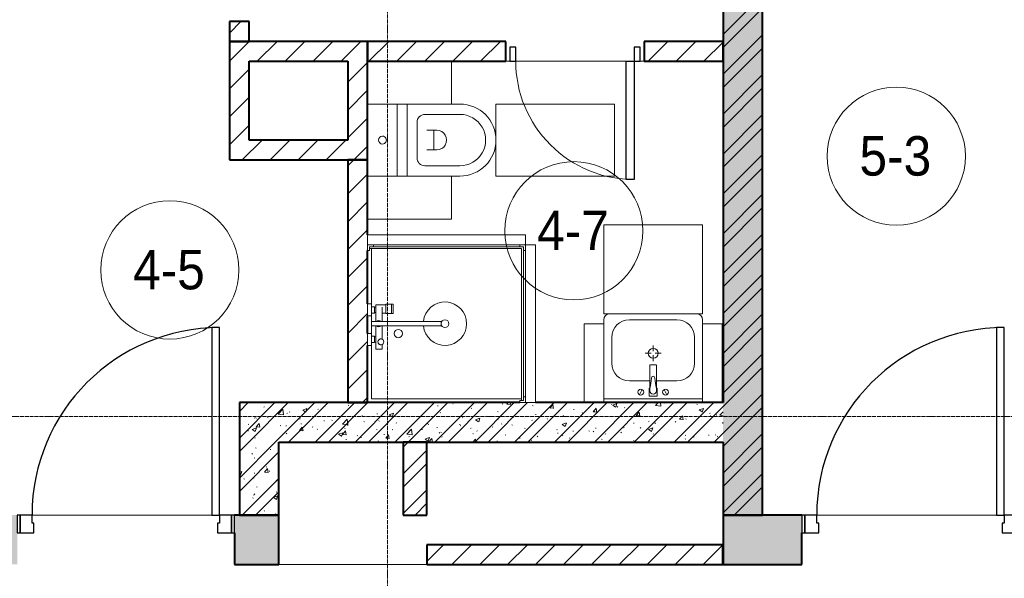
# Model space of a CAD drawing. Header units: millimetres. Extents: x 5617 to 101473, y 7718 to 212653.
# Tile 21 of 66: x 33968 to 38955, y 25480 to 28310. Entities that reach past the tile are written whole.
import ezdxf

# ---------------------------------------------------------------- set-up
doc = ezdxf.new("R2010")
doc.units = ezdxf.units.MM
doc.linetypes.add('ADSK_Линия сетки', pattern=[25, 20, -2.5, 0, -2.5])
doc.linetypes.add('Линия сетки', pattern=[25, 20, -2.5, 0, -2.5])
for name, color, linetype, lineweight in [('Двери', 7, 'Continuous', 18), ('Каркас_Импост', 7, 'Continuous', 30), ('Марки помещений', 7, 'Continuous', 20), ('Мебель', 7, 'Continuous', 18), ('Монтажный зазор', 7, 'Continuous', 30), ('Оси', 7, 'Continuous', 9), ('Панель', 7, 'Continuous', 30), ('Перекрытия', 7, 'Continuous', 18), ('Сантехнические приборы', 7, 'Continuous', 18), ('Стены разрез', 7, 'Continuous', 40)]:
    doc.layers.add(name, color=color, linetype=linetype, lineweight=lineweight)
doc.styles.add('Arial_3', font='arial.ttf', dxfattribs={"width": 0.9, "height": 200})
pattern_1 = [(45, (0, 0), (-70.71068, 70.71068), [])]
pattern_2 = [(50, (0, 0), (218.62117, -19.1268), [22.86, -251.46]), (355, (0, 0), (-42.29187, 229.2684), [18.288, -201.168]), (100.451, (18.22, -1.6), (176.33107, 210.13963), [19.428, -213.708]), (46.184, (0, 60.96), (325.29495, -50.45164), [34.29, -377.19]), (96.636, (27.1, 56.76), (284.883, 296.91266), [29.142, -320.562]), (351.184, (0, 60.96), (284.8858, 296.9107), [27.432, -301.752]), (21, (30.48, 45.72), (181.93753, -122.71832), [22.86, -251.46]), (326, (30.48, 45.72), (74.16223, 221.0262), [18.288, -201.168]), (71.451, (45.64, 35.5), (256.10035, 98.30526), [19.428, -213.708]), (37.5, (0, 0), (3.70639, 101.465895), [3.353, -195.377, 3.353, -200.863, -201.93]), (37.5, (0, 0), (3.70639, 101.465895), [-402.946, 3.353, -198.577]), (7.5, (0, 0), (80.18358, 120.21653), [3.353, -113.081, 3.353, -190.805, -76.962]), (7.5, (0, 0), (80.18358, 120.21653), [-310.591, 3.353, -73.609]), (327.5, (-67.97, 0), (162.708646, -6.87497), [3.353, -72.847, 3.353, -234.391, -315.468]), (327.5, (-67.97, 0), (162.708646, -6.87497), [-313.944, 3.353, -312.115]), (317.5, (-98.45, 0), (177.75468, 30.51183), [3.353, -95.707, 3.353, -154.534, -224.028]), (317.5, (-98.45, 0), (177.75468, 30.51183), [-256.946, 3.353, -220.675])]
pattern_3 = [(45, (0, 0), (-101.02788, 101.02788), []), (45, (67.35, 0), (-101.02788, 101.02788), [])]

# ---------------------------------------------------------------- blocks, each defined once
blk = doc.blocks.new('A_DOR_Door - Вн_3_Одинарная_700x2100-3051621-МКСС_К4_L19_64_800_')
at = {"layer": 'Двери', "color": 253, "lineweight": 30, "true_color": 0xaaaaaa}
for p, q in [((-300, 50), (-300, 650)), ((-300, 650), (-260, 650)), ((-300, 50), (-300, 650)), ((-260, 650), (-260, 50)), ((-330, 50), (-330, -20)), ((-300, 50), (-330, 50)), ((-260, 50), (-300, 50)), ((-300, -20), (-300, 50)), ((330, 50), (300, 50)), ((300, 50), (300, -20)), ((330, -20), (330, 50)), ((-330, -20), (-300, -20)), ((300, -20), (330, -20))]:
    blk.add_line(p, q, dxfattribs=at)
at = {"layer": 'Двери', "color": 254, "lineweight": 9, "true_color": 0xd4d4d4}
blk.add_arc((-300, 50), 600, 360, 90, dxfattribs=at)
blk = doc.blocks.new('MR_Унитаз напольный - Санузел с ванной-2515844-МКСС_К4_L19_64_800_')
at = {"layer": 'Сантехнические приборы', "color": 253, "true_color": 0xaaaaaa}
for p, q in [((-182.5, 200), (-182.5, 50)), ((182.5, 50), (182.5, 200)), ((-182.5, 50), (182.5, 50)), ((182.5, 50), (-182.5, 50)), ((-182.5, 50), (-182.5, 0)), ((182.5, 0), (182.5, 50)), ((-182.5, 0), (182.5, 0)), ((182.5, 0), (-182.5, 0)), ((-182.5, 0), (-182.5, -267.5)), ((182.5, -267.5), (182.5, 0)), ((-130, -267.5), (-130, -90)), ((-90, -50), (90, -50)), ((130, -90), (130, -267.5)), ((-50, -150), (-50, -100)), ((-50, -135), (50, -135)), ((50, -100), (50, -150))]:
    blk.add_line(p, q, dxfattribs=at)
for centre, radius, start, end in [((0, 125), 20, 0, 180), ((0, 125), 20, 180, 0), ((-90, -90), 40, 90, 180), ((90, -90), 40, 360, 90), ((0, -150), 50, 180, 0), ((0, -267.5), 182.5, 180, 360), ((0, -267.5), 130, 180, 0)]:
    blk.add_arc(centre, radius, start, end, dxfattribs=at)
blk = doc.blocks.new('MR_Зона обслуживания - MR_Зона обслуживания-V11-МКСС_К4_L19_64_800_')
at = {"layer": 'Мебель', "lineweight": 9}
for p, q in [((182.5, 0), (-182.5, 0)), ((-182.5, 0), (-182.5, -600)), ((182.5, -600), (182.5, 0)), ((-182.5, -600), (182.5, -600))]:
    blk.add_line(p, q, dxfattribs=at)
blk = doc.blocks.new('MR_Зона обслуживания - MR_Зона обслуживания-V42-МКСС_К4_L19_64_800_')
at = {"layer": 'Мебель', "lineweight": 9}
blk.add_line((-108.75, -425), (108.75, -425), dxfattribs=at)
blk = doc.blocks.new('MR_Зона обслуживания - MR_Зона обслуживания-V1-МКСС_К4_L19_64_800_')
at = {"layer": 'Мебель', "lineweight": 9}
for p, q in [((-108.75, 0), (-108.75, -425)), ((-108.75, -425), (108.75, -425))]:
    blk.add_line(p, q, dxfattribs=at)
blk = doc.blocks.new('MR_Душевой поддон - Санузел с душем_800х800-2638775-МКСС_К4_L19_64_800_')
at = {"layer": 'Сантехнические приборы', "color": 253, "true_color": 0xaaaaaa}
for p, q in [((30, 790), (30, 800)), ((770, 800), (770, 790)), ((800, 770), (800, 800)), ((0, 770), (10, 770)), ((10, 770), (10, 790)), ((10, 790), (30, 790)), ((790, 790), (10, 790)), ((10, 790), (10, 10)), ((20, 10), (20, 780)), ((20, 780), (790, 780)), ((770, 790), (790, 790)), ((780, 780), (780, 20)), ((790, 790), (790, 770)), ((790, 780), (790, 790)), ((790, 770), (800, 770)), ((388.7, 20), (388.7, 375.1)), ((411.3, 375.1), (411.3, 20)), ((301.9, 129.1), (348.9, 129.1)), ((301.9, 120), (301.9, 129.1)), ((301.9, 120), (348.9, 120)), ((301.9, 92.5), (301.9, 120)), ((348.9, 120), (301.9, 120)), ((348.9, 129.1), (348.9, 120)), ((348.9, 120), (348.9, 92.5)), ((348.9, 92.5), (301.9, 92.5)), ((303.8, 92.5), (346.6, 92.5)), ((303.8, 42), (303.8, 92.5)), ((316.7, 73.7), (388.7, 73.7)), ((346.6, 92.5), (346.6, 73.7)), ((411.3, 73.7), (478.7, 73.7)), ((505.7, 73.7), (529.1, 73.7)), ((529.1, 73.7), (529.1, 42)), ((10, 30), (0, 30)), ((0, 0), (30, 0)), ((10, 10), (10, 30)), ((30, 10), (10, 10)), ((10, 10), (20, 10)), ((300.2, 20), (20, 20)), ((30, 0), (30, 10)), ((300.2, 20), (360, 20)), ((300.2, 0), (300.2, 20)), ((316.7, 42), (303.8, 42)), ((314, 34), (346, 34)), ((314, 20), (314, 34)), ((346, 20), (314, 20)), ((388.7, 42), (316.7, 42)), ((316.7, 42), (343.6, 42)), ((316.7, 34), (316.7, 42)), ((343.6, 34), (316.7, 34)), ((343.6, 42), (343.6, 34)), ((346, 34), (346, 20)), ((388.7, 20), (360, 20)), ((360, 20), (360, 0)), ((411.3, 20), (388.7, 20)), ((529.1, 42), (411.3, 42)), ((450, 20), (411.3, 20)), ((450, 0), (450, 20)), ((450, 20), (509.8, 20)), ((464, 20), (464, 34)), ((464, 34), (496, 34)), ((496, 20), (464, 20)), ((466.4, 34), (466.4, 42)), ((466.4, 42), (493.3, 42)), ((493.3, 34), (466.4, 34)), ((493.3, 42), (493.3, 34)), ((496, 34), (496, 20)), ((780, 20), (509.8, 20)), ((509.8, 20), (509.8, 0)), ((360, 0), (300.2, 0)), ((509.8, 0), (450, 0))]:
    blk.add_line(p, q, dxfattribs=at)
for centre, radius, start, end in [((400, 391.5), 110, 275.916, 264.084), ((400, 391.5), 20, 0, 180), ((400, 391.5), 20, 180, 0), ((400, 391.5), 20, 235.4667, 304.5333), ((450, 155.2), 20.9, 0, 180), ((450, 155.2), 20.9, 180, 360), ((400, 56.1), 15.5, 137.0093, 222.9907), ((400, 56.1), 15.5, 317.0093, 42.9907), ((492.2, 67.2), 15, 0, 180), ((492.2, 67.2), 15, 154.0483, 25.9517), ((492.2, 67.2), 15, 180, 0)]:
    blk.add_arc(centre, radius, start, end, dxfattribs=at)
blk = doc.blocks.new('MR_Зона обслуживания - MR_Зона обслуживания-2638776-МКСС_К4_L19_64_800_')
at = {"layer": 'Мебель', "lineweight": 9}
for p, q in [((400, 50), (-400, 50)), ((-400, 50), (-400, 0)), ((400, 0), (400, 50)), ((-400, 0), (400, 0))]:
    blk.add_line(p, q, dxfattribs=at)
blk = doc.blocks.new('MR_Тумба-Умывальник с зеркалом - Тумба-умывальник_500-V43-МКСС_К4_L19_64_800_')
at = {"layer": 'Сантехнические приборы', "color": 253, "true_color": 0xaaaaaa}
for p, q in [((-250, 400), (-250, 420)), ((-120, 420), (120, 420)), ((250, 420), (250, 400)), ((-210, 200), (-210, 330)), ((210, 330), (210, 200)), ((-10, 250), (-40, 250)), ((0, 290), (0, 260)), ((40, 250), (10, 250)), ((0, 210), (0, 240)), ((-17, 73.1), (-17, 187.9)), ((-14, 190.9), (14, 190.9)), ((17, 187.9), (17, 73.1)), ((-17, 110), (-120, 110)), ((120, 110), (17, 110)), ((-69.7, 39.8), (-55.6, 66.3)), ((-20, 73.1), (-17, 73.1)), ((-20, 33.1), (-20, 73.1)), ((-17, 60), (-17, 73.1)), ((17, 73.1), (17, 60)), ((17, 73.1), (20, 73.1)), ((20, 73.1), (20, 33.1)), ((69.7, 39.8), (55.6, 66.3)), ((-250, 20), (250, 20)), ((20, 33.1), (-20, 33.1))]:
    blk.add_line(p, q, dxfattribs=at)
for centre, radius, start, end in [((-220, 420), 30, 90, 180), ((220, 420), 30, 0, 90), ((-120, 330), 90, 90, 180), ((120, 330), 90, 0, 90), ((0, 250), 25, 360, 180), ((0, 250), 25, 180, 360), ((-120, 200), 90, 180, 270), ((120, 200), 90, 270, 0), ((-14, 187.9), 3, 90, 180), ((-14, 187.9), 3, 105, 165), ((14, 187.9), 3, 0, 90), ((14, 187.9), 3, 15, 75), ((-217.6, 129.9), 208.5, 344.1823, 358.4054), ((0, 124.1), 9.19, 0, 180), ((217.6, 129.9), 208.5, 181.5946, 195.8177), ((-62.7, 53.1), 15, 0, 180), ((-62.7, 53.1), 15, 180, 0), ((0, 60), 17, 180, 0), ((62.7, 53.1), 15, 0, 180), ((62.7, 53.1), 15, 180, 0)]:
    blk.add_arc(centre, radius, start, end, dxfattribs=at)
blk = doc.blocks.new('MR_Зона обслуживания - MR_Зона обслуживания-2638754-МКСС_К4_L19_64_800_')
at = {"layer": 'Мебель', "lineweight": 9}
for p, q in [((250, 450), (-250, 450)), ((-250, 450), (-250, 0)), ((250, 0), (250, 450)), ((-250, 0), (250, 0))]:
    blk.add_line(p, q, dxfattribs=at)
blk = doc.blocks.new('MR_Зона обслуживания - MR_Зона обслуживания-V20-МКСС_К4_L19_64_800_')
at = {"layer": 'Мебель', "lineweight": 9}
for p, q in [((50, 400), (-50, 400)), ((-50, 400), (-50, 0)), ((50, 0), (50, 400))]:
    blk.add_line(p, q, dxfattribs=at)
blk = doc.blocks.new('101_Дверь_Однопольная - _НЧ_Мет_900х2100_Квартира_Л-3834959-МКСС_К4_L19_64_800_')
at = {"layer": 'Каркас_Импост', "color": 253, "true_color": 0xaaaaaa}
for p, q in [((-475, 125), (-535, 125)), ((-535, 125), (-535, 35)), ((-475, 85), (-475, 125)), ((535, 125), (475, 125)), ((475, 125), (475, 85)), ((535, 35), (535, 125)), ((-465, 85), (-475, 85)), ((-465, 35), (-465, 85)), ((475, 85), (465, 85)), ((465, 85), (465, 35)), ((-535, 35), (-465, 35)), ((465, 35), (535, 35))]:
    blk.add_line(p, q, dxfattribs=at)
at = {"layer": 'Монтажный зазор', "color": 253, "true_color": 0xaaaaaa}
for p, q in [((-535, 125), (-550, 125)), ((-550, 125), (-550, 35)), ((-535, 35), (-535, 125)), ((550, 125), (535, 125)), ((535, 125), (535, 35)), ((550, 35), (550, 125)), ((-550, 35), (-535, 35)), ((535, 35), (550, 35))]:
    blk.add_line(p, q, dxfattribs=at)
at = {"layer": 'Панель', "color": 253, "true_color": 0xaaaaaa}
for p, q in [((475, 1075), (435, 1075)), ((435, 1075), (435, 125)), ((475, 125), (475, 1075)), ((435, 125), (475, 125))]:
    blk.add_line(p, q, dxfattribs=at)
blk.add_arc((475, 125), 950, 90, 180, dxfattribs=at)
blk = doc.blocks.new('135_SLK_K4_AR_rvt-1-МКСС_К4_L19_64_800_')
at = {"layer": 'Стены разрез', "lineweight": 9, "true_color": 0xaaaaaa}
h = blk.add_hatch(dxfattribs=at)
h.set_pattern_fill('FP_1', color=253, style=0, pattern_type=2)
h.set_pattern_definition(pattern_2)
h.paths.add_polyline_path([(113450, 25800), (113450, 32900), (113250, 32900), (113250, 25800)])
h = blk.add_hatch(dxfattribs=at)
h.set_pattern_fill('FP_2', color=253, style=0, pattern_type=2)
h.set_pattern_definition(pattern_3)
h.paths.add_polyline_path([(113450, 25800), (113450, 32900), (113250, 32900), (113250, 25800)])
h = blk.add_hatch(dxfattribs=at)
h.set_pattern_fill('FP_3', color=253, style=0, pattern_type=2)
h.set_pattern_definition(pattern_1)
h.paths.add_polyline_path([(110850, 28200), (110850, 28300), (110750, 28300), (110750, 28200)])
h.paths.add_polyline_path([(110750, 29200), (110850, 29200), (110850, 29500), (110750, 29500)])
h = blk.add_hatch(dxfattribs=at)
h.set_pattern_fill('FP_3', color=253, style=0, pattern_type=2)
h.set_pattern_definition(pattern_1)
h.paths.add_polyline_path([(110750, 27700), (110850, 27700), (110850, 28200), (110750, 28200), (110750, 27738.9)])
h = blk.add_hatch(dxfattribs=at)
h.set_pattern_fill('FP_3', color=253, style=0, pattern_type=2)
h.set_pattern_definition(pattern_1)
h.paths.add_polyline_path([(111450, 28100), (111450, 28200), (110850, 28200), (110850, 28100), (111435.7, 28100)])
h = blk.add_hatch(dxfattribs=at)
h.set_pattern_fill('FP_3', color=253, style=0, pattern_type=2)
h.set_pattern_definition(pattern_1)
h.paths.add_polyline_path([(113250, 28100), (113250, 28200), (112850, 28200), (112850, 28100)])
h.paths.add_polyline_path([(112150, 28100), (112150, 28200), (111450, 28200), (111450, 28100), (111972.7, 28100)])
h = blk.add_hatch(dxfattribs=at)
h.set_pattern_fill('FP_3', color=253, style=0, pattern_type=2)
h.set_pattern_definition(pattern_1)
h.paths.add_polyline_path([(111450, 27700), (111450, 28100), (111350, 28100), (111350, 27700), (111435.7, 27700)])
h = blk.add_hatch(dxfattribs=at)
h.set_pattern_fill('FP_3', color=253, style=0, pattern_type=2)
h.set_pattern_definition(pattern_1)
h.paths.add_polyline_path([(111450, 27600), (111450, 27700), (110750, 27700), (110750, 27600), (111435.7, 27600)])
h = blk.add_hatch(dxfattribs=at)
h.set_pattern_fill('FP_3', color=253, style=0, pattern_type=2)
h.set_pattern_definition(pattern_1)
h.paths.add_polyline_path([(111435.7, 26370), (111450, 26370), (111450, 27600), (111350, 27600), (111350, 26370)])
h = blk.add_hatch(dxfattribs=at)
h.set_pattern_fill('FP_1', color=253, style=0, pattern_type=2)
h.set_pattern_definition(pattern_2)
h.paths.add_polyline_path([(113250, 26170), (113250, 26370), (110800, 26370), (110800, 26170), (113046.7, 26170)])
h = blk.add_hatch(dxfattribs=at)
h.set_pattern_fill('FP_2', color=253, style=0, pattern_type=2)
h.set_pattern_definition(pattern_3)
h.paths.add_polyline_path([(113250, 26170), (113250, 26370), (110800, 26370), (110800, 26170), (113046.7, 26170)])
h = blk.add_hatch(dxfattribs=at)
h.set_pattern_fill('FP_1', color=253, style=0, pattern_type=2)
h.set_pattern_definition(pattern_2)
h.paths.add_polyline_path([(111000, 25800), (111000, 26170), (110800, 26170), (110800, 25800)])
h = blk.add_hatch(dxfattribs=at)
h.set_pattern_fill('FP_2', color=253, style=0, pattern_type=2)
h.set_pattern_definition(pattern_3)
h.paths.add_polyline_path([(111000, 25800), (111000, 26170), (110800, 26170), (110800, 25800)])
h = blk.add_hatch(dxfattribs=at)
h.set_pattern_fill('FP_2', color=253, style=0, pattern_type=2)
h.set_pattern_definition(pattern_3)
h.paths.add_polyline_path([(111750, 25800), (111750, 26170), (111630, 26170), (111630, 25800)])
at = {"layer": 'Стены разрез', "lineweight": 18, "true_color": 0xcbcbcb}
h = blk.add_hatch(color=9, dxfattribs=at)
h.paths.add_polyline_path([(110999.8, 25550), (110999.8, 25800), (110774.8, 25800), (110774.8, 25550)])
h.paths.add_polyline_path([(109349.8, 25550), (109674.8, 25550), (109674.8, 25800), (109349.8, 25800), (109349.8, 25710)])
h = blk.add_hatch(color=9, dxfattribs=at)
h.paths.add_polyline_path([(115250, 25550), (115250, 25800), (114749.8, 25800), (114749.8, 25550)])
h.paths.add_polyline_path([(113583.7, 25550), (113649.8, 25550), (113649.8, 25800), (113250, 25800), (113250, 25550)])
at = {"layer": 'Стены разрез', "lineweight": 9, "true_color": 0xaaaaaa}
h = blk.add_hatch(dxfattribs=at)
h.set_pattern_fill('FP_3', color=253, style=0, pattern_type=2)
h.set_pattern_definition(pattern_1)
h.paths.add_polyline_path([(113249.8, 25550), (113249.8, 25650), (111750, 25650), (111750, 25550), (112509.7, 25550)])
at = {"layer": 'Перекрытия', "color": 253, "true_color": 0xaaaaaa}
for p, q in [((112150, 28100), (112170, 28100)), ((112170, 28100), (112150, 28100)), ((112200, 28100), (112760, 28100)), ((112760, 28100), (112200, 28100)), ((112830, 28100), (112850, 28100)), ((112850, 28100), (112830, 28100)), ((109749.8, 25800), (110659.8, 25800)), ((110659.8, 25800), (109749.8, 25800)), ((113724.8, 25800), (114634.8, 25800)), ((114634.8, 25800), (113724.8, 25800)), ((111750, 25550), (110999.8, 25550))]:
    blk.add_line(p, q, dxfattribs=at)
at = {"layer": 'Стены разрез', "color": 253, "true_color": 0xaaaaaa}
for p, q in [((113250, 32900), (113250, 26370)), ((113450, 25800), (113450, 32900)), ((110850, 28300), (110750, 28300)), ((110750, 28300), (110750, 28200)), ((110850, 28200), (110850, 28300)), ((110850, 28200), (110750, 28200)), ((110750, 28200), (110750, 27700)), ((110750, 28200), (110850, 28200)), ((111450, 28200), (110850, 28200)), ((111450, 28100), (111450, 28200)), ((112150, 28200), (111450, 28200)), ((111450, 28200), (111450, 28100)), ((112150, 28100), (112150, 28200)), ((113250, 28200), (112850, 28200)), ((112850, 28200), (112850, 28100)), ((113250, 28100), (113250, 28200)), ((110850, 27700), (110850, 28100)), ((110850, 28100), (111350, 28100)), ((111350, 28100), (111350, 27700)), ((111450, 28100), (112150, 28100)), ((111450, 27700), (111450, 28100)), ((112850, 28100), (113250, 28100)), ((110750, 27700), (110750, 27600)), ((111350, 27700), (110850, 27700)), ((111450, 27600), (111450, 27700)), ((110750, 27600), (111450, 27600)), ((111450, 27600), (111350, 27600)), ((111350, 27600), (111350, 26370)), ((111450, 27220), (111450, 27600)), ((111450, 26869.8), (111450, 27140)), ((111450, 26720), (111450, 26810)), ((111450, 26370), (111450, 26660.2)), ((112220, 26370), (110800, 26370)), ((110800, 26370), (110800, 26170)), ((111350, 26370), (111450, 26370)), ((113250, 26370), (112300, 26370)), ((110800, 26170), (110800, 25800)), ((111000, 26170), (113250, 26170)), ((111000, 25800), (111000, 26170)), ((111630, 26170), (111630, 25800)), ((111750, 26170), (111630, 26170)), ((111750, 25800), (111750, 26170)), ((113250, 26170), (113250, 25800)), ((110999.8, 25800), (110774.8, 25800)), ((110800, 25800), (111000, 25800)), ((110999.8, 25550), (110999.8, 25800)), ((111630, 25800), (111750, 25800)), ((113649.8, 25800), (113250, 25800)), ((113250, 25800), (113250, 25550)), ((113250, 25800), (113450, 25800)), ((110774.8, 25710), (110774.8, 25550)), ((113649.8, 25550), (113649.8, 25710)), ((113249.8, 25650), (111750, 25650)), ((111750, 25650), (111750, 25550)), ((113249.8, 25550), (113249.8, 25650)), ((110774.8, 25550), (110999.8, 25550)), ((111750, 25550), (113249.8, 25550)), ((113250, 25550), (113649.8, 25550))]:
    blk.add_line(p, q, dxfattribs=at)
at = {"layer": 'Двери', "color": 253, "lineweight": 18, "true_color": 0xaaaaaa, "rotation": 180}
blk.add_blockref('A_DOR_Door - Вн_3_Одинарная_700x2100-3051621-МКСС_К4_L19_64_800_', (112500, 28150), dxfattribs=at)
at = {"layer": 'Двери', "color": 253, "lineweight": 18, "true_color": 0xaaaaaa}
for p in [(110224.8, 25675), (114199.8, 25675)]:
    blk.add_blockref('101_Дверь_Однопольная - _НЧ_Мет_900х2100_Квартира_Л-3834959-МКСС_К4_L19_64_800_', p, dxfattribs=at)
at = {"layer": 'Мебель', "color": 253, "lineweight": 18, "true_color": 0xaaaaaa}
for name, p, rotation in [('MR_Зона обслуживания - MR_Зона обслуживания-V42-МКСС_К4_L19_64_800_', (111450, 27991.2), 89.99999999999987), ('MR_Зона обслуживания - MR_Зона обслуживания-V11-МКСС_К4_L19_64_800_', (112100, 27700), 89.99999999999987), ('MR_Зона обслуживания - MR_Зона обслуживания-V1-МКСС_К4_L19_64_800_', (111450, 27408.7), 89.99999999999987), ('MR_Зона обслуживания - MR_Зона обслуживания-2638776-МКСС_К4_L19_64_800_', (112250, 26770), 269.9999999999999)]:
    blk.add_blockref(name, p, dxfattribs=dict(at, rotation=rotation))
for name, p in [('MR_Зона обслуживания - MR_Зона обслуживания-2638754-МКСС_К4_L19_64_800_', (112896.3, 26820)), ('MR_Зона обслуживания - MR_Зона обслуживания-2638776-МКСС_К4_L19_64_800_', (111850, 27170)), ('MR_Зона обслуживания - MR_Зона обслуживания-V20-МКСС_К4_L19_64_800_', (112596.3, 26370)), ('MR_Зона обслуживания - MR_Зона обслуживания-V20-МКСС_К4_L19_64_800_', (113196.3, 26370))]:
    blk.add_blockref(name, p, dxfattribs=at)
at = {"layer": 'Сантехнические приборы', "color": 253, "lineweight": 18, "true_color": 0xaaaaaa}
for name, p, rotation in [('MR_Унитаз напольный - Санузел с ванной-2515844-МКСС_К4_L19_64_800_', (111650, 27700), 89.99999999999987), ('MR_Душевой поддон - Санузел с душем_800х800-2638775-МКСС_К4_L19_64_800_', (111450, 27170), 269.9999999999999)]:
    blk.add_blockref(name, p, dxfattribs=dict(at, rotation=rotation))
blk.add_blockref('MR_Тумба-Умывальник с зеркалом - Тумба-умывальник_500-V43-МКСС_К4_L19_64_800_', (112896.3, 26370), dxfattribs=at)
blk = doc.blocks.new('050_Марка_Помещение - Номер-620969-МКСС_К4_L19_64_800_')
at = {"layer": 'Марки помещений'}
blk.add_circle((0, 0), 3.5, dxfattribs=at)

msp = doc.modelspace()

# ---------------------------------------------------------------- linework, layer by layer
at = {"layer": 'Оси', "linetype": 'Линия сетки'}
msp.add_line((35830.3, 12025.7), (35830.3, 33220), dxfattribs=at)
at = {"layer": 'Оси', "linetype": 'ADSK_Линия сетки'}
msp.add_line((61271.8, 26300), (24565.1, 26300), dxfattribs=at)

# ---------------------------------------------------------------- block references
at = {"lineweight": 5}
msp.add_blockref('135_SLK_K4_AR_rvt-1-МКСС_К4_L19_64_800_', (-75719.7, 0), dxfattribs=at)
at = {"layer": 'Марки помещений', "xscale": 99.99999999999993, "yscale": 99.99999999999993, "zscale": 99.99999999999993}
for p in [(38408.2, 27618.3), (36774.9, 27240.8), (34728.3, 27042.2)]:
    msp.add_blockref('050_Марка_Помещение - Номер-620969-МКСС_К4_L19_64_800_', p, dxfattribs=at)

# ---------------------------------------------------------------- texts
at = {"layer": 'Марки помещений', "lineweight": 9, "char_height": 200, "width": 447.342, "attachment_point": 1, "style": 'Arial_3'}
for s, insert in [('5-3', (38221.6, 27720)), ('4-7', (36588.4, 27342.5)), ('4-5', (34541.8, 27143.9))]:
    msp.add_mtext(s, dxfattribs=dict(at, insert=insert))

doc.saveas('drawing.dxf')
